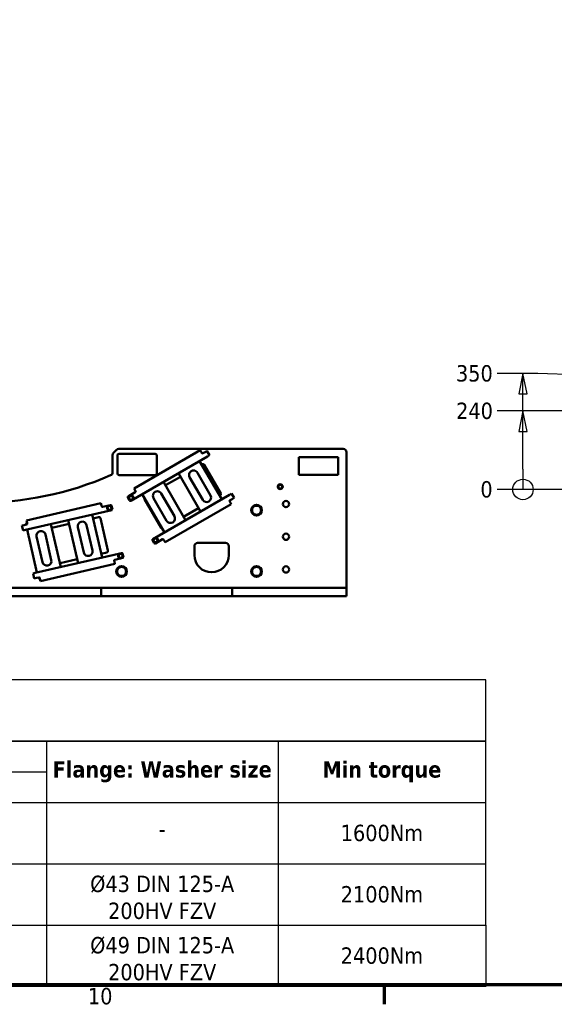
# Model space of a CAD drawing. Header units: millimetres. Extents: x 0 to 63075, y 0 to 44550.
# Tile 3 of 49: x 12425 to 17328, y 1320 to 10352. Entities that reach past the tile are written whole.
import ezdxf

# ---------------------------------------------------------------- set-up
doc = ezdxf.new("R2010")
doc.units = ezdxf.units.MM
doc.header["$LTSCALE"] = 75
for name, color, linetype, lineweight in [('Border (ISO)', 7, 'Continuous', 70), ('Dimension (ISO)', 7, 'Continuous', 25), ('Sketch Geometry (ISO)', 7, 'Continuous', 25), ('Symbol (ISO)', 7, 'Continuous', 25), ('Visible (ISO)', 7, 'Continuous', 50)]:
    doc.layers.add(name, color=color, linetype=linetype, lineweight=lineweight)
doc.styles.add('Label Text (ISO)', font='tahoma.ttf')
doc.styles.add('Note Text (ISO)', font='tahoma.ttf')
doc.dimstyles.new('Default (ISO)', dxfattribs={"dimscale": 75, "dimtxt": 2, "dimasz": 2.5, "dimexe": 3.175, "dimexo": 0, "dimgap": 0.762, "dimtad": 1, "dimrnd": 1e-08, "dimtxsty": 'Note Text (ISO)', "dimcen": 0.09, "dimdle": 10, "dimclrd": 256, "dimclre": 256, "dimclrt": 256, "dimazin": 2, "dimtfac": 1, "dimtmove": 0, "dimatfit": 3, "dimfxl": 1, "dimtolj": 1, "dimtzin": 0, "dimlwd": -1, "dimlwe": -1, "dimarcsym": 0})

# ---------------------------------------------------------------- blocks, each defined once
blk = doc.blocks.new('Borders Default Border')
at = {"layer": 'Border (ISO)'}
blk.add_line((210.25, 20), (210.25, 17.6), dxfattribs=at)
at = {"layer": 'Border (ISO)', "flags": 128}
blk.add_lwpolyline([(20, 20), (20, 574), (821, 574), (821, 20), (20, 20)], dxfattribs=at)
at = {"layer": 'Border (ISO)', "insert": (174.01, 17.56), "char_height": 2, "attachment_point": 7, "style": 'Label Text (ISO)'}
blk.add_mtext('10', dxfattribs=at)
blk = doc.blocks.new('*D24')
at = {"layer": 'Defpoints', "color": 0, "transparency": 16777216}
for p in [(16802.9, 6043), (18331.1, 6043), (18331.1, 6043)]:
    blk.add_point(p, dxfattribs=at)
at = {"layer": 'Dimension (ISO)', "transparency": 16777216}
blk.add_line((18331.1, 6043), (16802.9, 6043), dxfattribs=at)
at = {"layer": 'Dimension (ISO)', "transparency": 16777216, "insert": (16649.9, 6043), "char_height": 150, "attachment_point": 4, "style": 'Note Text (ISO)'}
blk.add_mtext('\\A1;0', dxfattribs=at)
blk = doc.blocks.new('*D25')
at = {"layer": 'Defpoints', "color": 0, "transparency": 16777216}
for p in [(16802.9, 6763), (20431.1, 6763), (18331.1, 6043)]:
    blk.add_point(p, dxfattribs=at)
at = {"layer": 'Dimension (ISO)', "transparency": 16777216}
blk.add_line((20431.1, 6763), (16802.9, 6763), dxfattribs=at)
at = {"layer": 'Dimension (ISO)', "transparency": 16777216, "insert": (16427.3, 6763), "char_height": 150, "attachment_point": 4, "style": 'Note Text (ISO)'}
blk.add_mtext('\\A1;240', dxfattribs=at)
blk = doc.blocks.new('*D26')
at = {"layer": 'Defpoints', "color": 0, "transparency": 16777216}
for p in [(16802.9, 7106.8), (18331.1, 7093), (18331.1, 6043)]:
    blk.add_point(p, dxfattribs=at)
at = {"layer": 'Dimension (ISO)', "transparency": 16777216}
for p, q in [((17177.9, 7106.8), (16802.9, 7106.8)), ((17552.9, 7093), (17177.9, 7106.8)), ((18331.1, 7093), (17552.9, 7093))]:
    blk.add_line(p, q, dxfattribs=at)
at = {"layer": 'Dimension (ISO)', "transparency": 16777216, "insert": (16426.1, 7106.8), "char_height": 150, "attachment_point": 4, "style": 'Note Text (ISO)'}
blk.add_mtext('\\A1;350', dxfattribs=at)
blk = doc.blocks.new('2dTransSymbol2')
at = {"layer": 'Dimension (ISO)'}
for p, q in [((227.21, 94.76), (226.71, 92.26)), ((227.21, 92.26), (227.21, 94.76)), ((227.71, 92.26), (227.21, 94.76)), ((226.71, 92.26), (227.71, 92.26)), ((227.21, 90.17), (227.21, 92.26)), ((227.21, 90.17), (226.71, 87.67)), ((227.21, 87.67), (227.21, 90.17)), ((227.71, 87.67), (227.21, 90.17)), ((226.71, 87.67), (227.71, 87.67)), ((227.21, 83.07), (227.21, 87.67)), ((227.21, 83.07), (227.21, 80.57))]:
    blk.add_line(p, q, dxfattribs=at)
at = {"layer": 'Dimension (ISO)', "flags": 128}
for points in [[(227.71, 92.26), (227.21, 94.76), (226.71, 92.26), (227.71, 92.26)], [(227.71, 87.67), (227.21, 90.17), (226.71, 87.67), (227.71, 87.67)]]:
    blk.add_lwpolyline(points, dxfattribs=at)
at = {"layer": 'Dimension (ISO)'}
blk.add_circle((227.21, 80.57), 1.25, dxfattribs=at)
for points in [[(227.71, 92.26), (227.21, 94.76), (226.71, 92.26), (227.71, 92.26)], [(227.71, 87.67), (227.21, 90.17), (226.71, 87.67), (227.71, 87.67)]]:
    blk.add_solid(points, dxfattribs=at)

msp = doc.modelspace()

# ---------------------------------------------------------------- linework, layer by layer
at = {"layer": 'Sketch Geometry (ISO)'}
for p, q in [((16699.0551, 4296.8777), (1506.9549, 4296.8777)), ((16699.0551, 3734.3777), (16699.0551, 4296.8777)), ((16699.0551, 3734.3777), (1506.9549, 3734.3777)), ((1506.9549, 3734.3777), (12669.5143, 3734.3777)), ((12669.5143, 3734.3777), (12669.5143, 2046.8777)), ((12669.5143, 3734.3777), (14794.2643, 3734.3777)), ((14794.2643, 3734.3777), (14794.2643, 1484.3777)), ((14794.2643, 3734.3777), (16699.0551, 3734.3777)), ((16699.0551, 2046.8777), (16699.0551, 3734.3777)), ((8420.0143, 3453.1277), (12669.5143, 3453.1277)), ((1506.9549, 3171.8777), (16699.0551, 3171.8777)), ((10544.7643, 2609.3777), (12669.5143, 2609.3777)), ((12669.5143, 2609.3777), (16699.0551, 2609.3777)), ((1506.9549, 2046.8777), (16699.0551, 2046.8777)), ((1506.9549, 2046.8777), (16699.0551, 2046.8777)), ((12669.5143, 2046.8777), (12669.5143, 1484.3777)), ((16699.0551, 2046.8777), (16699.0551, 1484.3777)), ((16699.0551, 1484.3777), (1506.9549, 1484.3777))]:
    msp.add_line(p, q, dxfattribs=at)
at = {"layer": 'Visible (ISO)'}
for p, q in [((13334.5732, 6415.3825), (15392.1467, 6415.3825)), ((13277.1467, 6357.9561), (13277.1467, 6200.1559)), ((13285.9335, 6379.1693), (13313.36, 6406.5957)), ((13322.1467, 6190.3825), (13322.1467, 6355.3825)), ((13337.1467, 6370.3825), (13667.1467, 6370.3825)), ((14147.7846, 6345.4711), (13443.7059, 5938.9711)), ((14080.5538, 6401.9182), (13473.903, 6051.6682)), ((13682.1467, 6355.3825), (13682.1467, 6190.3825)), ((14080.5538, 6401.9182), (14091.0538, 6383.7316)), ((14094.8038, 6377.2365), (14091.0538, 6383.7316)), ((14124.5346, 6385.7413), (14105.049, 6374.4913)), ((14142.7211, 6396.2413), (14124.5346, 6385.7413)), ((14142.7211, 6396.2413), (14165.9711, 6355.9711)), ((14147.7846, 6345.4711), (14165.9711, 6355.9711)), ((14985.9038, 6177.815), (14985.9038, 6340.3825)), ((14985.9038, 6340.3825), (15347.1467, 6340.3825)), ((15347.1467, 6340.3825), (15347.1467, 6177.815)), ((15422.1467, 6385.3825), (15422.1467, 5140.3825)), ((14277.8192, 5952.8929), (14075.3192, 6303.6332)), ((14093.3192, 6272.4563), (14096.286, 6274.1692)), ((14116.7764, 6268.6788), (14268.2764, 6006.2731)), ((13667.1467, 6175.3825), (13337.1467, 6175.3825)), ((13762.2568, 6081.3173), (13898.4635, 6159.9563)), ((13880.4635, 6191.1332), (14082.9635, 5840.3929)), ((14103.4178, 5947.465), (13983.4178, 6155.3111)), ((14054.8649, 6196.5611), (14174.8649, 5988.715)), ((15347.1467, 6177.815), (14985.9038, 6177.815)), ((13484.403, 6033.4816), (13473.903, 6051.6682)), ((13946.7568, 5761.7539), (13744.2568, 6112.4942)), ((13417.7107, 5968.9961), (13433.4607, 5941.7163)), ((13485.4078, 6016.7413), (13420.4559, 5979.2413)), ((13484.403, 6033.4816), (13488.153, 6026.9865)), ((13549.4011, 5999.9942), (13751.9011, 5649.2539)), ((14350.2846, 5994.7308), (13646.2059, 5588.2308)), ((13772.3554, 5756.326), (13652.3554, 5964.1721)), ((13723.8025, 6005.4221), (13843.8025, 5797.576)), ((14262.786, 5985.7827), (14259.8192, 5984.0698)), ((14368.4711, 6005.2308), (14350.2846, 5994.7308)), ((14368.4711, 6005.2308), (14391.7211, 5964.9606)), ((14373.5346, 5954.4606), (14391.7211, 5964.9606)), ((13170.1745, 5916.0202), (12487.6283, 5758.442)), ((13170.1745, 5916.0202), (13174.8985, 5895.5585)), ((13176.5856, 5888.2507), (13174.8985, 5895.5585)), ((13258.6583, 5899.5014), (13185.5805, 5882.63)), ((13274.7391, 5863.1881), (13267.6532, 5893.8807)), ((13722.6804, 5691.2731), (13571.1804, 5953.6788)), ((13758.903, 5558.0337), (14365.5538, 5908.2837)), ((14064.9635, 5871.5698), (13928.7568, 5792.9308)), ((14355.0538, 5926.4702), (14351.3038, 5932.9654)), ((14354.049, 5943.2106), (14373.5346, 5954.4606)), ((14355.0538, 5926.4702), (14365.5538, 5908.2837)), ((12476.9556, 5671.308), (13269.1185, 5854.1932)), ((13180.4818, 5418.0766), (13089.3766, 5812.6965)), ((13097.4748, 5777.6192), (13147.8691, 5789.2536)), ((12466.4954, 5716.6162), (12446.0336, 5711.8922)), ((12456.4939, 5666.584), (12446.0336, 5711.8922)), ((12488.4187, 5721.6776), (12466.4954, 5716.6162)), ((12482.7006, 5726.5153), (12494.2292, 5729.1768)), ((12492.3523, 5737.9802), (12487.6283, 5758.442)), ((12492.3523, 5737.9802), (12494.0394, 5730.6725)), ((12802.8909, 5330.9029), (12711.7857, 5725.5227)), ((12719.8839, 5690.4454), (12878.2416, 5727.0052)), ((12870.1433, 5762.0825), (12961.2485, 5367.4626)), ((13012.1139, 5463.8759), (12958.1257, 5697.7247)), ((13038.5112, 5716.2832), (13092.4994, 5482.4344)), ((13165.8589, 5778.0123), (13234.0191, 5482.7782)), ((12456.4939, 5666.584), (12476.9556, 5671.308)), ((12492.5524, 5674.9088), (12583.6576, 5280.2889)), ((12634.523, 5376.7022), (12580.5347, 5610.551)), ((12660.9203, 5629.1095), (12714.9085, 5395.2606)), ((13643.4607, 5577.9856), (13659.2107, 5550.7058)), ((13669.4559, 5547.9606), (13734.4078, 5585.4606)), ((13744.653, 5582.7154), (13748.403, 5576.2202)), ((13758.903, 5558.0337), (13748.403, 5576.2202)), ((14027.1467, 5440.3825), (14027.1467, 5522.8825)), ((14057.1467, 5552.8825), (14312.1467, 5552.8825)), ((14342.1467, 5522.8825), (14342.1467, 5440.3825)), ((12568.0608, 5276.6881), (13360.2237, 5459.5733)), ((13222.7778, 5464.7884), (13172.3835, 5453.1539)), ((13376.3045, 5423.26), (13369.2186, 5453.9526)), ((12615.8504, 5203.0511), (13298.3966, 5360.6293)), ((12953.1503, 5402.5399), (12794.7926, 5365.9802)), ((13293.6726, 5381.0911), (13291.9855, 5388.3988)), ((13293.6726, 5381.0911), (13298.3966, 5360.6293)), ((13297.6062, 5397.3938), (13370.6839, 5414.2651)), ((12568.0608, 5276.6881), (12547.599, 5271.9641)), ((12558.0593, 5226.6559), (12547.599, 5271.9641)), ((12558.0593, 5226.6559), (12578.521, 5231.3799)), ((12578.521, 5231.3799), (12600.4444, 5236.4413)), ((12608.9542, 5232.2481), (12597.4256, 5229.5865)), ((12609.4393, 5230.8206), (12611.1264, 5223.5129)), ((12615.8504, 5203.0511), (12611.1264, 5223.5129)), ((10952.1467, 5140.3825), (13142.1467, 5140.3825)), ((10952.1467, 5065.3825), (13142.1467, 5065.3825)), ((13142.1467, 5140.3825), (13172.1467, 5140.3825)), ((13142.1467, 5065.3825), (13172.1467, 5065.3825)), ((13172.1467, 5065.3825), (13172.1467, 5140.3825)), ((13202.1467, 5140.3825), (13172.1467, 5140.3825)), ((13202.1467, 5065.3825), (13172.1467, 5065.3825)), ((14342.1467, 5140.3825), (13202.1467, 5140.3825)), ((14342.1467, 5065.3825), (13202.1467, 5065.3825)), ((14372.1467, 5140.3825), (14342.1467, 5140.3825)), ((14372.1467, 5065.3825), (14342.1467, 5065.3825)), ((14372.1467, 5065.3825), (14372.1467, 5140.3825)), ((14372.1467, 5140.3825), (14402.1467, 5140.3825)), ((14372.1467, 5065.3825), (14402.1467, 5065.3825)), ((14611.6798, 5140.3825), (14402.1467, 5140.3825)), ((14611.6798, 5065.3825), (14402.1467, 5065.3825)), ((14611.6798, 5140.3825), (14638.554, 5140.3825)), ((14638.554, 5065.3825), (14611.6798, 5065.3825)), ((14638.554, 5140.3825), (14705.7395, 5140.3825)), ((14705.7395, 5065.3825), (14638.554, 5065.3825)), ((14705.7395, 5140.3825), (14732.6137, 5140.3825)), ((14732.6137, 5065.3825), (14705.7395, 5065.3825)), ((15392.1467, 5140.3825), (14732.6137, 5140.3825)), ((15392.1467, 5065.3825), (14732.6137, 5065.3825)), ((15392.1467, 5140.3825), (15422.1467, 5140.3825)), ((15392.1467, 5065.3825), (15422.1467, 5065.3825)), ((15422.1467, 5065.3825), (15422.1467, 5140.3825))]:
    msp.add_line(p, q, dxfattribs=at)
for centre, radius in [((14814.6467, 6068.351), 22.5), ((14814.6467, 6068.351), 21.375), ((13445.7208, 5966.9812), 22.5), ((13445.7208, 5966.9812), 21.375), ((13248.5421, 5873.3043), 22.5), ((13248.5421, 5873.3043), 21.375), ((14597.1467, 5852.8825), 49.5), ((14867.1467, 5909.1325), 29.25), ((14867.1467, 5609.1325), 29.25), ((13671.4708, 5575.9707), 22.5), ((13671.4708, 5575.9707), 21.375), ((13350.1075, 5433.3762), 22.5), ((13350.1075, 5433.3762), 21.375), ((13359.6467, 5290.3825), 49.5), ((14597.1467, 5290.3825), 49.5), ((14867.1467, 5309.1325), 29.25)]:
    msp.add_circle(centre, radius, dxfattribs=at)
for centre, radius, start, end in [((13334.5732, 6385.3825), 30, 90, 135), ((15392.1467, 6385.3825), 30, 0, 90), ((13307.1467, 6357.9561), 30, 135, 180), ((13337.1467, 6355.3825), 15, 90, 180), ((13667.1467, 6355.3825), 15, 0, 90), ((14101.299, 6380.9865), 7.5, 210, 300), ((14103.786, 6261.1788), 15, 30, 120), ((12047.1467, 8957.8825), 3037.5, 246.48416565, 293.51583435), ((13247.1467, 6200.1559), 30, 293.51583435, 0), ((13337.1467, 6190.3825), 15, 180, 270), ((13667.1467, 6190.3825), 15, 270, 0), ((14019.1413, 6175.9361), 41.25, 30, 210), ((14814.6467, 6068.351), 18, 129.89856352, 189.89856352), ((14814.6467, 6068.351), 18, 189.89856352, 249.89856352), ((14814.6467, 6068.351), 18, 69.89856352, 129.89856352), ((14814.6467, 6068.351), 18, 249.89856352, 309.89856352), ((14814.6467, 6068.351), 18, 9.89856352, 69.89856352), ((14814.6467, 6068.351), 18, 309.89856352, 9.89856352), ((13424.2059, 5972.7461), 7.5, 120, 210), ((13445.7208, 5966.9812), 18, 179.15165056, 239.15165056), ((13445.7208, 5966.9812), 18, 119.15165056, 179.15165056), ((13445.7208, 5966.9812), 18, 59.15165056, 119.15165056), ((13445.7208, 5966.9812), 18, 299.15165056, 359.15165056), ((13445.7208, 5966.9812), 18, 359.15165056, 59.15165056), ((13481.6578, 6023.2365), 7.5, 300, 30), ((13584.1708, 5961.1788), 15, 165.52703772, 210), ((13688.079, 5984.7971), 41.25, 30, 210), ((14139.1413, 5968.09), 41.25, 210, 30), ((14255.286, 5998.7731), 15, 300, 30), ((13183.8934, 5889.9378), 7.5, 193, 283), ((13248.5421, 5873.3043), 18, 172.49968518, 232.49968518), ((13248.5421, 5873.3043), 18, 112.49968518, 172.49968518), ((13248.5421, 5873.3043), 18, 52.49968518, 112.49968518), ((13248.5421, 5873.3043), 18, 292.49968518, 352.49968518), ((13260.3454, 5892.1936), 7.5, 13, 103), ((13248.5421, 5873.3043), 18, 352.49968518, 52.49968518), ((13439.9559, 5945.4663), 7.5, 210, 300), ((13445.7208, 5966.9812), 18, 239.15165056, 299.15165056), ((14357.799, 5936.7154), 7.5, 120, 210), ((14597.1467, 5852.8825), 47.625, 120.01333295, 179.98666705), ((14597.1467, 5852.8825), 41.25, 150, 210), ((14597.1467, 5852.8825), 41.25, 90, 150), ((14597.1467, 5852.8825), 47.625, 60.01333295, 119.98666705), ((14597.1467, 5852.8825), 41.25, 30, 90), ((14597.1467, 5852.8825), 47.625, 0.01333295, 59.98666705), ((14597.1467, 5852.8825), 41.25, 330, 30), ((13151.2434, 5774.638), 15, 13, 103), ((13248.5421, 5873.3043), 18, 232.49968518, 292.49968518), ((13267.4314, 5861.5009), 7.5, 283, 13), ((13808.079, 5776.951), 41.25, 210, 30), ((14597.1467, 5852.8825), 47.625, 180.01333295, 239.98666705), ((14597.1467, 5852.8825), 41.25, 210, 270), ((14597.1467, 5852.8825), 47.625, 240.01333295, 299.98666705), ((14597.1467, 5852.8825), 41.25, 270, 330), ((14597.1467, 5852.8825), 47.625, 300.01333295, 359.98666705), ((12497.0452, 5722.1297), 15, 163, 187.26082953), ((12497.0452, 5722.1297), 15, 106.84950047, 163), ((12486.7316, 5728.9853), 7.5, 283, 13), ((12998.3184, 5707.004), 41.25, 13, 193), ((13735.6708, 5698.7731), 15, 210, 254.47296228), ((12620.7275, 5619.8302), 41.25, 13, 193), ((13649.9559, 5581.7356), 7.5, 120, 210), ((13671.4708, 5575.9707), 18, 179.15165056, 239.15165056), ((13671.4708, 5575.9707), 18, 119.15165056, 179.15165056), ((13665.7059, 5554.4558), 7.5, 210, 300), ((13671.4708, 5575.9707), 18, 239.15165056, 299.15165056), ((13671.4708, 5575.9707), 18, 59.15165056, 119.15165056), ((13671.4708, 5575.9707), 18, 299.15165056, 359.15165056), ((13671.4708, 5575.9707), 18, 359.15165056, 59.15165056), ((13738.1578, 5578.9654), 7.5, 30, 120), ((14057.1467, 5522.8825), 30, 90, 180), ((14312.1467, 5522.8825), 30, 0, 90), ((13052.3067, 5473.1551), 41.25, 193, 13), ((13219.4036, 5479.4039), 15, 283, 13), ((13350.1075, 5433.3762), 18, 172.49968518, 232.49968518), ((13350.1075, 5433.3762), 18, 112.49968518, 172.49968518), ((13350.1075, 5433.3762), 18, 52.49968518, 112.49968518), ((13350.1075, 5433.3762), 18, 292.49968518, 352.49968518), ((13361.9108, 5452.2655), 7.5, 13, 103), ((13350.1075, 5433.3762), 18, 352.49968518, 52.49968518), ((13368.9968, 5421.5729), 7.5, 283, 13), ((14184.6467, 5440.3825), 157.5, 180, 0), ((12674.7158, 5385.9814), 41.25, 193, 13), ((13299.2933, 5390.086), 7.5, 103, 193), ((13359.6467, 5290.3825), 47.625, 120.01333295, 179.98666705), ((13359.6467, 5290.3825), 41.25, 90, 150), ((13359.6467, 5290.3825), 47.625, 60.01333295, 119.98666705), ((13350.1075, 5433.3762), 18, 232.49968518, 292.49968518), ((13359.6467, 5290.3825), 41.25, 30, 90), ((13359.6467, 5290.3825), 47.625, 0.01333295, 59.98666705), ((14597.1467, 5290.3825), 47.625, 120.01333295, 179.98666705), ((14597.1467, 5290.3825), 41.25, 90, 150), ((14597.1467, 5290.3825), 47.625, 60.01333295, 119.98666705), ((14597.1467, 5290.3825), 41.25, 30, 90), ((14597.1467, 5290.3825), 47.625, 0.01333295, 59.98666705), ((13359.6467, 5290.3825), 47.625, 180.01333295, 239.98666705), ((13359.6467, 5290.3825), 41.25, 150, 210), ((13359.6467, 5290.3825), 41.25, 210, 270), ((13359.6467, 5290.3825), 47.625, 240.01333295, 299.98666705), ((13359.6467, 5290.3825), 41.25, 270, 330), ((13359.6467, 5290.3825), 47.625, 300.01333295, 359.98666705), ((13359.6467, 5290.3825), 41.25, 330, 30), ((14597.1467, 5290.3825), 47.625, 180.01333295, 239.98666705), ((14597.1467, 5290.3825), 41.25, 150, 210), ((14597.1467, 5290.3825), 41.25, 210, 270), ((14597.1467, 5290.3825), 47.625, 240.01333295, 299.98666705), ((14597.1467, 5290.3825), 41.25, 270, 330), ((14597.1467, 5290.3825), 47.625, 300.01333295, 359.98666705), ((14597.1467, 5290.3825), 41.25, 330, 30), ((12608.3959, 5239.8165), 15, 198.73917048, 223), ((12608.3959, 5239.8165), 15, 223, 279.15049953), ((12602.1315, 5229.1335), 7.5, 13, 103)]:
    msp.add_arc(centre, radius, start, end, dxfattribs=at)
for points in [[(14795.1282, 6075.4944), (14799.4008, 6079.0666), (14803.101, 6082.1603)], [(14796.9147, 6065.2567), (14796.0856, 6070.008), (14795.1282, 6075.4944)], [(14798.7012, 6055.0191), (14797.7438, 6060.5055), (14796.9147, 6065.2567)], [(14808.4605, 6051.4475), (14803.9312, 6053.1051), (14798.7012, 6055.0191)], [(14803.101, 6082.1603), (14806.8012, 6085.254), (14811.0738, 6088.8262)], [(14811.0738, 6088.8262), (14816.3038, 6086.9122), (14820.833, 6085.2546)], [(14826.1925, 6054.5418), (14822.4923, 6051.4481), (14818.2197, 6047.8758)], [(14820.833, 6085.2546), (14825.3623, 6083.597), (14830.5923, 6081.6829)], [(14834.1653, 6061.2077), (14829.8927, 6057.6354), (14826.1925, 6054.5418)], [(14830.5923, 6081.6829), (14831.5497, 6076.1966), (14832.3788, 6071.4453)], [(14832.3788, 6071.4453), (14833.2079, 6066.694), (14834.1653, 6061.2077)], [(13427.5689, 5956.8565), (13427.6514, 5962.4251), (13427.7228, 5967.2477)], [(13427.7228, 5967.2477), (13427.7942, 5972.0702), (13427.8767, 5977.6388)], [(13427.8767, 5977.6388), (13432.7404, 5980.3517), (13436.9526, 5982.7012)], [(13436.9526, 5982.7012), (13441.1648, 5985.0506), (13446.0286, 5987.7635)], [(13446.0286, 5987.7635), (13450.8099, 5984.9078), (13454.9506, 5982.4347)], [(13454.9506, 5982.4347), (13459.0914, 5979.9615), (13463.8727, 5977.1058)], [(13463.7188, 5966.7147), (13463.6474, 5961.8921), (13463.565, 5956.3235)], [(13463.8727, 5977.1058), (13463.7903, 5971.5372), (13463.7188, 5966.7147)], [(14818.2197, 6047.8758), (14812.9897, 6049.7899), (14808.4605, 6051.4475)], [(13229.3395, 5865.3505), (13230.0665, 5870.872), (13230.6961, 5875.6539)], [(13230.6961, 5875.6539), (13231.3256, 5880.4357), (13232.0526, 5885.9573)], [(13232.0526, 5885.9573), (13237.1979, 5888.0885), (13241.6539, 5889.9342)], [(13241.6539, 5889.9342), (13246.1098, 5891.7799), (13251.2551, 5893.9111)], [(13251.2551, 5893.9111), (13255.6735, 5890.5207), (13259.4998, 5887.5846)], [(13259.4998, 5887.5846), (13263.3262, 5884.6485), (13267.7446, 5881.2581)], [(13266.3881, 5870.9547), (13265.7585, 5866.1729), (13265.0315, 5860.6513)], [(13267.7446, 5881.2581), (13267.0176, 5875.7365), (13266.3881, 5870.9547)], [(13436.491, 5951.5277), (13432.3503, 5954.0008), (13427.5689, 5956.8565)], [(13445.4131, 5946.1988), (13440.6318, 5949.0546), (13436.491, 5951.5277)], [(13454.489, 5951.2612), (13450.2769, 5948.9117), (13445.4131, 5946.1988)], [(13463.565, 5956.3235), (13458.7012, 5953.6106), (13454.489, 5951.2612)], [(14549.5154, 5852.8825), (14555.8967, 5863.9354), (14561.4232, 5873.5075)], [(14561.4232, 5873.5075), (14566.9497, 5883.0796), (14573.3311, 5894.1325)], [(14573.3311, 5894.1325), (14586.0938, 5894.1325), (14597.1467, 5894.1325)], [(14597.1467, 5894.1325), (14608.1997, 5894.1325), (14620.9624, 5894.1325)], [(14620.9624, 5894.1325), (14627.3438, 5883.0796), (14632.8703, 5873.5075)], [(14632.8703, 5873.5075), (14638.3967, 5863.9354), (14644.7781, 5852.8825)], [(13237.5843, 5859.024), (13233.7579, 5861.9601), (13229.3395, 5865.3505)], [(13245.829, 5852.6975), (13241.4107, 5856.0879), (13237.5843, 5859.024)], [(13255.4303, 5856.6744), (13250.9743, 5854.8287), (13245.829, 5852.6975)], [(13265.0315, 5860.6513), (13259.8862, 5858.5201), (13255.4303, 5856.6744)], [(14561.4232, 5832.2575), (14555.8967, 5841.8296), (14549.5154, 5852.8825)], [(14573.3311, 5811.6325), (14566.9497, 5822.6854), (14561.4232, 5832.2575)], [(14597.1467, 5811.6325), (14586.0938, 5811.6325), (14573.3311, 5811.6325)], [(14620.9624, 5811.6325), (14608.1997, 5811.6325), (14597.1467, 5811.6325)], [(14632.8703, 5832.2575), (14627.3438, 5822.6854), (14620.9624, 5811.6325)], [(14644.7781, 5852.8825), (14638.3967, 5841.8296), (14632.8703, 5832.2575)], [(13653.3189, 5565.846), (13653.4014, 5571.4147), (13653.4728, 5576.2372)], [(13662.241, 5560.5172), (13658.1003, 5562.9903), (13653.3189, 5565.846)], [(13653.4728, 5576.2372), (13653.5442, 5581.0598), (13653.6267, 5586.6284)], [(13653.6267, 5586.6284), (13658.4904, 5589.3413), (13662.7026, 5591.6907)], [(13671.1631, 5555.1884), (13666.3818, 5558.0441), (13662.241, 5560.5172)], [(13662.7026, 5591.6907), (13666.9148, 5594.0401), (13671.7786, 5596.753)], [(13680.239, 5560.2507), (13676.0269, 5557.9013), (13671.1631, 5555.1884)], [(13671.7786, 5596.753), (13676.5599, 5593.8973), (13680.7006, 5591.4242)], [(13689.315, 5565.313), (13684.4512, 5562.6001), (13680.239, 5560.2507)], [(13680.7006, 5591.4242), (13684.8414, 5588.9511), (13689.6227, 5586.0954)], [(13689.4688, 5575.7042), (13689.3974, 5570.8816), (13689.315, 5565.313)], [(13689.6227, 5586.0954), (13689.5403, 5580.5268), (13689.4688, 5575.7042)], [(13330.9049, 5425.4224), (13331.6319, 5430.944), (13332.2615, 5435.7258)], [(13339.1497, 5419.0959), (13335.3233, 5422.032), (13330.9049, 5425.4224)], [(13332.2615, 5435.7258), (13332.891, 5440.5076), (13333.618, 5446.0292)], [(13333.618, 5446.0292), (13338.7633, 5448.1604), (13343.2193, 5450.0061)], [(13343.2193, 5450.0061), (13347.6752, 5451.8518), (13352.8205, 5453.983)], [(13352.8205, 5453.983), (13357.2389, 5450.5926), (13361.0652, 5447.6565)], [(13366.5969, 5420.7232), (13361.4516, 5418.592), (13356.9957, 5416.7463)], [(13361.0652, 5447.6565), (13364.8916, 5444.7204), (13369.31, 5441.33)], [(13367.9535, 5431.0266), (13367.3239, 5426.2448), (13366.5969, 5420.7232)], [(13369.31, 5441.33), (13368.583, 5435.8085), (13367.9535, 5431.0266)], [(13323.9232, 5311.0075), (13329.4497, 5320.5796), (13335.8311, 5331.6325)], [(13335.8311, 5331.6325), (13348.5938, 5331.6325), (13359.6467, 5331.6325)], [(13347.3944, 5412.7694), (13342.9761, 5416.1598), (13339.1497, 5419.0959)], [(13356.9957, 5416.7463), (13352.5397, 5414.9006), (13347.3944, 5412.7694)], [(13359.6467, 5331.6325), (13370.6997, 5331.6325), (13383.4624, 5331.6325)], [(13383.4624, 5331.6325), (13389.8438, 5320.5796), (13395.3703, 5311.0075)], [(14561.4232, 5311.0075), (14566.9497, 5320.5796), (14573.3311, 5331.6325)], [(14573.3311, 5331.6325), (14586.0938, 5331.6325), (14597.1467, 5331.6325)], [(14597.1467, 5331.6325), (14608.1997, 5331.6325), (14620.9624, 5331.6325)], [(14620.9624, 5331.6325), (14627.3438, 5320.5796), (14632.8703, 5311.0075)], [(13312.0154, 5290.3825), (13318.3967, 5301.4354), (13323.9232, 5311.0075)], [(13323.9232, 5269.7575), (13318.3967, 5279.3296), (13312.0154, 5290.3825)], [(13335.8311, 5249.1325), (13329.4497, 5260.1854), (13323.9232, 5269.7575)], [(13359.6467, 5249.1325), (13348.5938, 5249.1325), (13335.8311, 5249.1325)], [(13383.4624, 5249.1325), (13370.6997, 5249.1325), (13359.6467, 5249.1325)], [(13395.3703, 5269.7575), (13389.8438, 5260.1854), (13383.4624, 5249.1325)], [(13395.3703, 5311.0075), (13400.8967, 5301.4354), (13407.2781, 5290.3825)], [(13407.2781, 5290.3825), (13400.8967, 5279.3296), (13395.3703, 5269.7575)], [(14549.5154, 5290.3825), (14555.8967, 5301.4354), (14561.4232, 5311.0075)], [(14561.4232, 5269.7575), (14555.8967, 5279.3296), (14549.5154, 5290.3825)], [(14573.3311, 5249.1325), (14566.9497, 5260.1854), (14561.4232, 5269.7575)], [(14597.1467, 5249.1325), (14586.0938, 5249.1325), (14573.3311, 5249.1325)], [(14620.9624, 5249.1325), (14608.1997, 5249.1325), (14597.1467, 5249.1325)], [(14632.8703, 5269.7575), (14627.3438, 5260.1854), (14620.9624, 5249.1325)], [(14632.8703, 5311.0075), (14638.3967, 5301.4354), (14644.7781, 5290.3825)], [(14644.7781, 5290.3825), (14638.3967, 5279.3296), (14632.8703, 5269.7575)]]:
    msp.add_rational_spline(points, [1, 1.0379548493, 1], degree=2, dxfattribs=at)

# ---------------------------------------------------------------- block references
at = {"xscale": 75, "yscale": 75, "zscale": 75}
msp.add_blockref('Borders Default Border', (0, 0), dxfattribs=at)
at = {"layer": 'Dimension (ISO)', "xscale": 75, "yscale": 75, "zscale": 75}
msp.add_blockref('2dTransSymbol2', (0, 0), dxfattribs=at)

# ---------------------------------------------------------------- texts
at = {"layer": 'Symbol (ISO)', "char_height": 150.000002, "attachment_point": 5, "style": 'Note Text (ISO)'}
for s, insert in [('\\fTahoma|b1|i0;\\H150.0000;Flange: Washer size', (13731.8893, 3453.1277)), ('\\fTahoma|b1|i0;\\H150.0000;Min torque', (15746.6597, 3453.1277)), ('\\fTahoma|b0|i0;-', (13731.8893, 2928.2492)), ('\\fTahoma|b0|i0;1600Nm', (15746.6597, 2890.6277)), ('\\fTahoma|b0|i0;2100Nm', (15746.6597, 2328.1277)), ('\\fTahoma|b0|i0;2400Nm', (15746.6597, 1765.6277))]:
    msp.add_mtext(s, dxfattribs=dict(at, insert=insert))
at = {"layer": 'Symbol (ISO)', "char_height": 150.000002, "attachment_point": 5, "line_spacing_factor": 0.987884, "style": 'Note Text (ISO)'}
for s, insert in [('\\fTahoma|b0|i0;Ø43 DIN 125-A \\P\\fTahoma|b0|i0;200HV FZV', (13731.8893, 2300.0888)), ('\\fTahoma|b0|i0;Ø49 DIN 125-A \\P\\fTahoma|b0|i0;200HV FZV', (13731.8893, 1737.5888))]:
    msp.add_mtext(s, dxfattribs=dict(at, insert=insert))

# ---------------------------------------------------------------- dimensions: what is measured, and where the dimension line sits
at = {"layer": 'Dimension (ISO)'}
for feature_location, offset, text, picture, middle in [((18331.1123, 7093.0288), (-1528.163, 13.8209), '350', '*D26', (16585.927, 7106.8498)), ((20431.1123, 6763.0288), (-3628.163, 0), '240', '*D25', (16586.5314, 6763.0288)), ((18331.1123, 6043.0288), (-1528.163, 0), '0', '*D24', (16697.8477, 6043.0288))]:
    dim = msp.add_ordinate_dim(feature_location=feature_location, offset=offset, dtype=0, origin=(18331.1123, 6043.0288), text=text, dimstyle='Default (ISO)', override={"dimgap": 0.762, "dimtad": 0, "dimdec": 2, "dimlfac": 0.333333, "dimtol": 0, "dimlim": 0, "dimtp": 0, "dimtm": 0, "dimtdec": 2}, dxfattribs=at)
    dim.commit()
    dim.dimension.update_dxf_attribs({"geometry": picture, "text_midpoint": middle})

doc.saveas('drawing.dxf')
